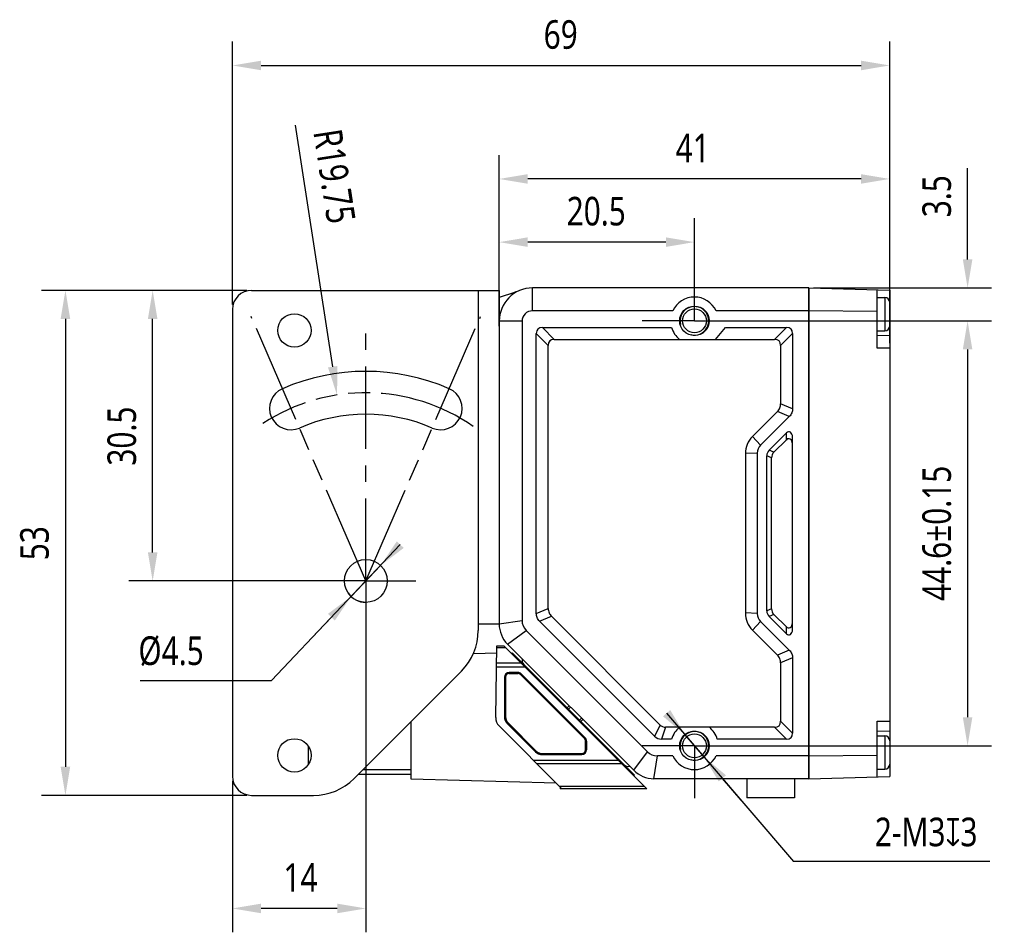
# Model space of a CAD drawing. Header units: millimetres. Extents: x 80 to 382, y 127 to 223.
# Tile 2 of 3: x 143 to 246, y 127 to 223. Entities that reach past the tile are written whole.
import ezdxf

# ---------------------------------------------------------------- set-up
doc = ezdxf.new("R2010")
doc.units = ezdxf.units.MM
doc.header["$LTSCALE"] = 23.1
doc.header["$PDMODE"] = 3
doc.header["$PDSIZE"] = 8
doc.linetypes.add('CENTER', pattern=[0.6, 0.375, -0.075, 0.075, -0.075])
doc.linetypes.add('PHANTOM', pattern=[0.8, 0.45, -0.05, 0.1, -0.05, 0.1, -0.05])
doc.layers.get('0').update_dxf_attribs({"linetype": 'CONTINUOUS'})
doc.layers.get('Defpoints').update_dxf_attribs({"linetype": 'CONTINUOUS'})
for name, color, linetype in [('000-ID2000X_DXF_DIMENSION', 7, 'CONTINUOUS'), ('DE-11-107728_DXF_AXIS', 7, 'CONTINUOUS'), ('DE-11-107728DXF_CONTINUOUS_LINE', 7, 'CONTINUOUS'), ('DE-13-002784DXF_CONTINUOUS_LINE', 7, 'CONTINUOUS'), ('DE-13-002786DXF_CONTINUOUS_LINE', 7, 'CONTINUOUS'), ('DE-13-002801_DXF_AXIS', 7, 'CONTINUOUS'), ('DE-13-002801DXF_CONTINUOUS_LINE', 7, 'CONTINUOUS'), ('DE-13-002819DXF_CONTINUOUS_LINE', 7, 'CONTINUOUS'), ('DE-19-009143DXF_CONTINUOUS_LINE', 7, 'CONTINUOUS'), ('DE-19-012634DXF_CONTINUOUS_LINE', 7, 'CONTINUOUS'), ('DE-1A-000171DXF_CONTINUOUS_LINE', 7, 'CONTINUOUS'), ('DE-1A-000184DXF_CONTINUOUS_LINE', 7, 'CONTINUOUS'), ('DIMS', 7, 'CONTINUOUS'), ('SC-PM2X10B_DXF_CONTINUOUS_LINE', 7, 'CONTINUOUS'), ('TBH32-M2-V2_DXF_CONTINUOUS_LINE', 7, 'CONTINUOUS')]:
    doc.layers.add(name, color=color, linetype=linetype)
doc.styles.get("Standard").update_dxf_attribs({"font": 'Roboto-Regular.ttf', "width": 0.8})
doc.dimstyles.new('DIMSTYLE_1', dxfattribs={"dimtxt": 3, "dimasz": 3, "dimexe": 2.5, "dimexo": 0.5, "dimgap": 0.75, "dimtad": 1, "dimdsep": 46, "dimtxsty": 'STANDARD', "dimblk": '_FILLED', "dimblk1": '_FILLED', "dimblk2": '_FILLED', "dimcen": 0.09, "dimclrt": 3, "dimazin": 2, "dimtp": 0.3, "dimtm": 0.3, "dimtfac": 1, "dimtofl": 0, "dimtmove": 0, "dimatfit": 3, "dimldrblk": '_FILLED', "dimfxl": 1, "dimtolj": 1, "dimarcsym": 0})
doc.dimstyles.new('DIMSTYLE_2', dxfattribs={"dimtxt": 3, "dimasz": 3, "dimexe": 2.5, "dimexo": 0.5, "dimgap": 0.75, "dimtad": 1, "dimdsep": 46, "dimtxsty": 'STANDARD', "dimblk": '_FILLED', "dimblk1": '_FILLED', "dimblk2": '_FILLED', "dimcen": 0.09, "dimclrt": 3, "dimazin": 2, "dimtp": 0.1, "dimtm": 0.1, "dimtfac": 1, "dimtofl": 0, "dimtmove": 0, "dimatfit": 3, "dimldrblk": '_FILLED', "dimfxl": 1, "dimtolj": 1, "dimarcsym": 0})
doc.dimstyles.new('DIMSTYLE_3', dxfattribs={"dimtxt": 3, "dimasz": 3, "dimexe": 2.5, "dimexo": 0.5, "dimgap": 0.75, "dimtad": 1, "dimdsep": 46, "dimtxsty": 'STANDARD', "dimblk": '_FILLED', "dimblk1": '_FILLED', "dimblk2": '_FILLED', "dimcen": 0.09, "dimclrt": 3, "dimazin": 2, "dimtol": 1, "dimtp": 0.15, "dimtm": 0.15, "dimtfac": 1, "dimtofl": 0, "dimtmove": 0, "dimatfit": 3, "dimldrblk": '_FILLED', "dimfxl": 1, "dimtolj": 1, "dimarcsym": 0})
doc.dimstyles.new('DIMSTYLE_4', dxfattribs={"dimtxt": 3, "dimasz": 3, "dimexe": 2.5, "dimexo": 0.5, "dimtad": 1, "dimdsep": 46, "dimtxsty": 'STANDARD', "dimblk": '_FILLED', "dimblk1": '_FILLED', "dimblk2": '_FILLED', "dimcen": 0.09, "dimclrt": 3, "dimazin": 2, "dimtp": 0.1, "dimtm": 0.1, "dimtfac": 1, "dimtmove": 0, "dimatfit": 2, "dimldrblk": '_FILLED', "dimfxl": 1, "dimtolj": 1, "dimarcsym": 0})
doc.dimstyles.new('DIMSTYLE_5', dxfattribs={"dimtxt": 3, "dimasz": 3, "dimexe": 2.5, "dimexo": 0.5, "dimgap": 0.75, "dimtad": 1, "dimdsep": 46, "dimtxsty": 'STANDARD', "dimblk": '_FILLED', "dimblk1": '_FILLED', "dimblk2": '_FILLED', "dimcen": 0.09, "dimclrt": 3, "dimazin": 2, "dimtp": 0.2, "dimtm": 0.2, "dimtfac": 1, "dimtofl": 0, "dimtmove": 0, "dimatfit": 3, "dimldrblk": '_FILLED', "dimfxl": 1, "dimtolj": 1, "dimarcsym": 0})
doc.dimstyles.new('DIMSTYLE_6', dxfattribs={"dimtxt": 3, "dimasz": 3, "dimexe": 2.5, "dimexo": 0.5, "dimgap": 0.75, "dimtad": 1, "dimdsep": 46, "dimtxsty": 'STANDARD', "dimblk": '_FILLED', "dimblk1": '_FILLED', "dimblk2": '_FILLED', "dimcen": 0.09, "dimclrt": 3, "dimazin": 2, "dimtp": 0.2, "dimtm": 0.2, "dimtfac": 1, "dimtofl": 0, "dimtmove": 0, "dimatfit": 3, "dimldrblk": '_FILLED', "dimfxl": 1, "dimtolj": 1, "dimarcsym": 0})

# ---------------------------------------------------------------- blocks, each defined once
blk = doc.blocks.new('_FILLED')
at = {"color": 0, "linetype": 'ByBlock'}
blk.add_solid([(0, 0), (-1, 0.167), (-1, -0.167)], dxfattribs=at)
blk = doc.blocks.new('*D3')
at = {"layer": '000-ID2000X_DXF_DIMENSION', "color": 0, "lineweight": -2}
for p, q in [((242.24, 197.78), (242.24, 207.34)), ((226.06, 194.78), (244.74, 194.78)), ((217.02, 191.33), (244.74, 191.33)), ((242.24, 188.33), (242.24, 185.33))]:
    blk.add_line(p, q, dxfattribs=at)
at = {"layer": 'Defpoints', "color": 0}
for p in [(225.56, 194.78), (242.24, 194.78), (216.52, 191.33)]:
    blk.add_point(p, dxfattribs=at)
at = {"layer": '000-ID2000X_DXF_DIMENSION', "color": 0, "linetype": 'ByBlock', "lineweight": -2, "xscale": 3, "yscale": 3, "zscale": 3}
for p, rotation in [((242.24, 194.78), 270), ((242.24, 191.33), 90)]:
    blk.add_blockref('_FILLED', p, dxfattribs=dict(at, rotation=rotation))
at = {"layer": '000-ID2000X_DXF_DIMENSION', "color": 3, "insert": (237.49, 202.2), "char_height": 3, "attachment_point": 1, "rotation": 90, "line_spacing_factor": 0.9}
blk.add_mtext('\\A1;\\A1;3.5', dxfattribs=at)
blk = doc.blocks.new('*D4')
at = {"layer": '000-ID2000X_DXF_DIMENSION', "color": 0, "lineweight": -2}
for p, q in [((217.33, 191.33), (244.74, 191.33)), ((242.24, 188.33), (242.24, 149.73)), ((216.66, 146.73), (244.74, 146.73))]:
    blk.add_line(p, q, dxfattribs=at)
at = {"layer": 'Defpoints', "color": 0}
for p in [(216.83, 191.33), (216.16, 146.73), (242.24, 146.73)]:
    blk.add_point(p, dxfattribs=at)
at = {"layer": '000-ID2000X_DXF_DIMENSION', "color": 0, "linetype": 'ByBlock', "lineweight": -2, "xscale": 3, "yscale": 3, "zscale": 3}
for p, rotation in [((242.24, 191.33), 90), ((242.24, 146.73), 270)]:
    blk.add_blockref('_FILLED', p, dxfattribs=dict(at, rotation=rotation))
at = {"layer": '000-ID2000X_DXF_DIMENSION', "color": 3, "insert": (237.49, 169.03), "char_height": 3, "attachment_point": 2, "rotation": 90, "line_spacing_factor": 0.9}
blk.add_mtext('\\A1;44.6%%p0.15', dxfattribs=at)
blk = doc.blocks.new('*D8')
at = {"layer": '000-ID2000X_DXF_DIMENSION', "color": 0, "lineweight": -2}
for p, q in [((165.06, 193.03), (165.06, 220.63)), ((234.06, 188.98), (234.06, 220.63)), ((168.06, 218.13), (231.06, 218.13))]:
    blk.add_line(p, q, dxfattribs=at)
at = {"layer": 'Defpoints', "color": 0}
for p in [(234.06, 218.13), (165.06, 192.53), (234.06, 188.48)]:
    blk.add_point(p, dxfattribs=at)
at = {"layer": '000-ID2000X_DXF_DIMENSION', "color": 0, "linetype": 'ByBlock', "lineweight": -2, "xscale": 3, "yscale": 3, "zscale": 3, "rotation": 180}
blk.add_blockref('_FILLED', (165.06, 218.13), dxfattribs=at)
at = {"layer": '000-ID2000X_DXF_DIMENSION', "color": 0, "linetype": 'ByBlock', "lineweight": -2, "xscale": 3, "yscale": 3, "zscale": 3}
blk.add_blockref('_FILLED', (234.06, 218.13), dxfattribs=at)
at = {"layer": '000-ID2000X_DXF_DIMENSION', "color": 3, "insert": (199.52, 222.88), "char_height": 3, "attachment_point": 2, "line_spacing_factor": 0.9}
blk.add_mtext('\\A1;69', dxfattribs=at)
blk = doc.blocks.new('*D9')
at = {"layer": '000-ID2000X_DXF_DIMENSION', "color": 0, "lineweight": -2}
for p, q in [((193.06, 195.03), (193.06, 208.72)), ((234.06, 188.98), (234.06, 208.72)), ((231.06, 206.22), (196.06, 206.22))]:
    blk.add_line(p, q, dxfattribs=at)
at = {"layer": 'Defpoints', "color": 0}
for p in [(193.06, 206.22), (193.06, 194.53), (234.06, 188.48)]:
    blk.add_point(p, dxfattribs=at)
at = {"layer": '000-ID2000X_DXF_DIMENSION', "color": 0, "linetype": 'ByBlock', "lineweight": -2, "xscale": 3, "yscale": 3, "zscale": 3, "rotation": 180}
blk.add_blockref('_FILLED', (193.06, 206.22), dxfattribs=at)
at = {"layer": '000-ID2000X_DXF_DIMENSION', "color": 0, "linetype": 'ByBlock', "lineweight": -2, "xscale": 3, "yscale": 3, "zscale": 3}
blk.add_blockref('_FILLED', (234.06, 206.22), dxfattribs=at)
at = {"layer": '000-ID2000X_DXF_DIMENSION', "color": 3, "insert": (213.38, 210.97), "char_height": 3, "attachment_point": 2, "line_spacing_factor": 0.9}
blk.add_mtext('\\A1;41', dxfattribs=at)
blk = doc.blocks.new('*D11')
at = {"layer": '000-ID2000X_DXF_DIMENSION', "color": 0, "lineweight": -2}
for p, q in [((210.63, 150.15), (223.97, 134.57)), ((214.54, 145.59), (212.59, 147.87)), ((216.49, 143.31), (218.44, 141.03)), ((244.57, 134.57), (223.97, 134.57))]:
    blk.add_line(p, q, dxfattribs=at)
at = {"layer": 'Defpoints', "color": 0}
for p in [(212.59, 147.87), (214.54, 145.59)]:
    blk.add_point(p, dxfattribs=at)
at = {"layer": '000-ID2000X_DXF_DIMENSION', "color": 0, "linetype": 'ByBlock', "lineweight": -2, "xscale": 3, "yscale": 3, "zscale": 3}
for p, rotation in [((212.59, 147.87), 310.5692386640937), ((214.54, 145.59), 130.5692386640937)]:
    blk.add_blockref('_FILLED', p, dxfattribs=dict(at, rotation=rotation))
at = {"layer": '000-ID2000X_DXF_DIMENSION', "color": 3, "insert": (232.5, 139.19), "char_height": 3, "attachment_point": 1, "line_spacing_factor": 0.9}
blk.add_mtext('\\A1;{2-M3{\\fgdt;x}3}', dxfattribs=at)
blk = doc.blocks.new('*D12')
at = {"layer": '000-ID2000X_DXF_DIMENSION', "color": 0, "lineweight": -2}
for p, q in [((193.06, 190.78), (193.06, 202.09)), ((213.56, 196.01), (213.56, 202.09)), ((210.56, 199.59), (196.06, 199.59))]:
    blk.add_line(p, q, dxfattribs=at)
at = {"layer": 'Defpoints', "color": 0}
for p in [(193.06, 199.59), (213.56, 195.51), (193.06, 190.28)]:
    blk.add_point(p, dxfattribs=at)
at = {"layer": '000-ID2000X_DXF_DIMENSION', "color": 0, "linetype": 'ByBlock', "lineweight": -2, "xscale": 3, "yscale": 3, "zscale": 3, "rotation": 180}
blk.add_blockref('_FILLED', (193.06, 199.59), dxfattribs=at)
at = {"layer": '000-ID2000X_DXF_DIMENSION', "color": 0, "linetype": 'ByBlock', "lineweight": -2, "xscale": 3, "yscale": 3, "zscale": 3}
blk.add_blockref('_FILLED', (213.56, 199.59), dxfattribs=at)
at = {"layer": '000-ID2000X_DXF_DIMENSION', "color": 3, "insert": (203.25, 204.34), "char_height": 3, "attachment_point": 2, "line_spacing_factor": 0.9}
blk.add_mtext('\\A1;20.5', dxfattribs=at)
blk = doc.blocks.new('*D13')
at = {"layer": '000-ID2000X_DXF_DIMENSION', "color": 0, "lineweight": -2}
for p, q in [((166.56, 194.53), (145.02, 194.53)), ((147.52, 191.53), (147.52, 144.53)), ((166.56, 141.53), (145.02, 141.53))]:
    blk.add_line(p, q, dxfattribs=at)
at = {"layer": 'Defpoints', "color": 0}
for p in [(167.06, 194.53), (147.52, 141.53), (167.06, 141.53)]:
    blk.add_point(p, dxfattribs=at)
at = {"layer": '000-ID2000X_DXF_DIMENSION', "color": 0, "linetype": 'ByBlock', "lineweight": -2, "xscale": 3, "yscale": 3, "zscale": 3}
for p, rotation in [((147.52, 194.53), 90), ((147.52, 141.53), 270)]:
    blk.add_blockref('_FILLED', p, dxfattribs=dict(at, rotation=rotation))
at = {"layer": '000-ID2000X_DXF_DIMENSION', "color": 3, "insert": (142.77, 167.99), "char_height": 3, "attachment_point": 2, "rotation": 90, "line_spacing_factor": 0.9}
blk.add_mtext('\\A1;53', dxfattribs=at)
blk = doc.blocks.new('*D14')
at = {"layer": '000-ID2000X_DXF_DIMENSION', "color": 0, "lineweight": -2}
blk.add_line((175.58, 186.51), (171.66, 211.85), dxfattribs=at)
at = {"layer": '000-ID2000X_DXF_DIMENSION', "color": 0}
for p, q in [((178.97, 164.03), (179.15, 164.03)), ((179.06, 163.94), (179.06, 164.12))]:
    blk.add_line(p, q, dxfattribs=at)
at = {"layer": 'Defpoints', "color": 0}
for p in [(176.04, 183.55), (179.06, 164.03)]:
    blk.add_point(p, dxfattribs=at)
at = {"layer": '000-ID2000X_DXF_DIMENSION', "color": 0, "linetype": 'ByBlock', "lineweight": -2, "xscale": 3, "yscale": 3, "zscale": 3, "rotation": 278.7975508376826}
blk.add_blockref('_FILLED', (176.04, 183.55), dxfattribs=at)
at = {"layer": '000-ID2000X_DXF_DIMENSION', "color": 3, "insert": (178.02, 201.82), "char_height": 3, "attachment_point": 3, "rotation": 278.7976, "line_spacing_factor": 0.9}
blk.add_mtext('\\A1;R19.75', dxfattribs=at)
blk = doc.blocks.new('*D15')
at = {"layer": '000-ID2000X_DXF_DIMENSION', "color": 0, "lineweight": -2}
for p, q in [((182.68, 167.84), (169.15, 153.59)), ((177.51, 162.4), (180.61, 165.66)), ((175.45, 160.22), (173.38, 158.05)), ((155.37, 153.59), (169.15, 153.59))]:
    blk.add_line(p, q, dxfattribs=at)
at = {"layer": 'Defpoints', "color": 0}
for p in [(180.61, 165.66), (177.51, 162.4)]:
    blk.add_point(p, dxfattribs=at)
at = {"layer": '000-ID2000X_DXF_DIMENSION', "color": 0, "linetype": 'ByBlock', "lineweight": -2, "xscale": 3, "yscale": 3, "zscale": 3}
for p, rotation in [((180.61, 165.66), 226.4803475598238), ((177.51, 162.4), 46.48034755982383)]:
    blk.add_blockref('_FILLED', p, dxfattribs=dict(at, rotation=rotation))
at = {"layer": '000-ID2000X_DXF_DIMENSION', "color": 3, "insert": (162.04, 158.21), "char_height": 3, "attachment_point": 3, "line_spacing_factor": 0.9}
blk.add_mtext('\\A1;%%c4.5', dxfattribs=at)
blk = doc.blocks.new('*D16')
at = {"layer": '000-ID2000X_DXF_DIMENSION', "color": 0, "lineweight": -2}
for p, q in [((179.06, 163.53), (179.06, 127.16)), ((165.06, 143.03), (165.06, 127.16)), ((176.06, 129.66), (168.06, 129.66))]:
    blk.add_line(p, q, dxfattribs=at)
at = {"layer": 'Defpoints', "color": 0}
for p in [(179.06, 164.03), (165.06, 143.53), (165.06, 129.66)]:
    blk.add_point(p, dxfattribs=at)
at = {"layer": '000-ID2000X_DXF_DIMENSION', "color": 0, "linetype": 'ByBlock', "lineweight": -2, "xscale": 3, "yscale": 3, "zscale": 3, "rotation": 180}
blk.add_blockref('_FILLED', (165.06, 129.66), dxfattribs=at)
at = {"layer": '000-ID2000X_DXF_DIMENSION', "color": 0, "linetype": 'ByBlock', "lineweight": -2, "xscale": 3, "yscale": 3, "zscale": 3}
blk.add_blockref('_FILLED', (179.06, 129.66), dxfattribs=at)
at = {"layer": '000-ID2000X_DXF_DIMENSION', "color": 3, "insert": (172.2, 134.41), "char_height": 3, "attachment_point": 2, "line_spacing_factor": 0.9}
blk.add_mtext('\\A1;14', dxfattribs=at)
blk = doc.blocks.new('*D17')
at = {"layer": '000-ID2000X_DXF_DIMENSION', "color": 0, "lineweight": -2}
for p, q in [((166.56, 194.53), (154.18, 194.53)), ((156.68, 167.03), (156.68, 191.53)), ((178.56, 164.03), (154.18, 164.03))]:
    blk.add_line(p, q, dxfattribs=at)
at = {"layer": 'Defpoints', "color": 0}
for p in [(156.68, 194.53), (167.06, 194.53), (179.06, 164.03)]:
    blk.add_point(p, dxfattribs=at)
at = {"layer": '000-ID2000X_DXF_DIMENSION', "color": 0, "linetype": 'ByBlock', "lineweight": -2, "xscale": 3, "yscale": 3, "zscale": 3}
for p, rotation in [((156.68, 194.53), 90), ((156.68, 164.03), 270)]:
    blk.add_blockref('_FILLED', p, dxfattribs=dict(at, rotation=rotation))
at = {"layer": '000-ID2000X_DXF_DIMENSION', "color": 3, "insert": (151.93, 179.23), "char_height": 3, "attachment_point": 2, "rotation": 90, "line_spacing_factor": 0.9}
blk.add_mtext('\\A1;30.5', dxfattribs=at)

msp = doc.modelspace()

# ---------------------------------------------------------------- linework, layer by layer
at = {"color": 7, "linetype": 'PHANTOM'}
for q in [(167.015, 191.789), (191.102, 191.775)]:
    msp.add_line((179.061, 164.028), q, dxfattribs=at)
msp.add_arc((179.061, 164.028), 19.75, 55.15778, 123.14813, dxfattribs=at)
at = {"layer": 'DE-11-107728_DXF_AXIS', "color": 1, "linetype": 'CENTER'}
for q in [(179.061, 190.41), (173.811, 164.028), (179.061, 158.778), (184.311, 164.028)]:
    msp.add_line((179.061, 164.028), q, dxfattribs=at)
at = {"layer": 'DE-11-107728DXF_CONTINUOUS_LINE', "color": 7}
for p, q in [((167.061, 194.528), (193.061, 194.528)), ((193.061, 194.528), (193.061, 159.528)), ((165.061, 192.528), (165.061, 143.528)), ((190.861, 159.528), (190.861, 158.814)), ((190.861, 159.528), (193.061, 159.528)), ((177.819, 143.286), (189.104, 154.571)), ((167.061, 141.528), (173.576, 141.528))]:
    msp.add_line(p, q, dxfattribs=at)
at = {"layer": 'DE-11-107728DXF_CONTINUOUS_LINE', "color": 4}
msp.add_line((190.861, 194.528), (190.861, 159.528), dxfattribs=at)
at = {"layer": 'DE-11-107728DXF_CONTINUOUS_LINE', "color": 7}
for centre, radius in [((171.561, 190.328), 1.75), ((179.061, 164.028), 2.25), ((171.561, 145.728), 1.75)]:
    msp.add_circle(centre, radius, dxfattribs=at)
for centre, radius, start, end in [((167.061, 192.528), 2, 90, 180), ((179.061, 164.028), 22, 66.54157, 113.45843), ((171.199, 182.146), 2.25, 113.45843, 293.45843), ((186.924, 182.146), 2.25, 246.54157, 66.54157), ((179.061, 164.028), 17.5, 66.54157, 113.45843), ((184.861, 158.814), 6, 315, 360), ((167.061, 143.528), 2, 180, 270), ((173.576, 147.528), 6, 270, 315)]:
    msp.add_arc(centre, radius, start, end, dxfattribs=at)
at = {"layer": 'DE-13-002784DXF_CONTINUOUS_LINE', "color": 7}
for p, q in [((192.694, 149.689), (192.825, 157.219)), ((192.825, 157.219), (193.555, 157.219)), ((193.555, 157.219), (208.555, 142.219)), ((192.812, 156.454), (190.35, 156.39)), ((195.017, 154.428), (194.125, 154.428)), ((195.017, 154.419), (194.125, 154.419)), ((202.079, 147.564), (195.37, 154.273)), ((202.085, 147.571), (195.377, 154.279)), ((193.616, 153.919), (193.616, 149.785)), ((193.625, 153.919), (193.625, 149.785)), ((183.825, 143.219), (183.825, 149.292)), ((193.912, 149.071), (196.878, 146.105)), ((193.918, 149.078), (196.884, 146.112)), ((199.646, 142.219), (193.045, 148.82)), ((202.225, 146.319), (202.225, 147.21)), ((202.234, 147.21), (202.234, 146.319)), ((197.591, 145.819), (201.725, 145.819)), ((197.591, 145.81), (201.725, 145.81)), ((183.825, 143.719), (178.252, 143.719)), ((199.044, 142.82), (183.825, 143.219)), ((208.555, 142.219), (199.646, 142.219))]:
    msp.add_line(p, q, dxfattribs=at)
at = {"layer": 'DE-13-002784DXF_CONTINUOUS_LINE', "color": 4}
for p, q in [((192.822, 157.043), (193.731, 157.043)), ((195.379, 155.395), (192.793, 155.395)), ((195.804, 154.97), (192.786, 154.97)), ((194.125, 154.428), (194.125, 154.419)), ((195.017, 154.428), (195.017, 154.419)), ((195.377, 154.279), (195.37, 154.273)), ((193.616, 153.919), (193.625, 153.919)), ((193.616, 149.785), (193.625, 149.785)), ((193.912, 149.071), (193.918, 149.078)), ((202.085, 147.571), (202.079, 147.564)), ((202.234, 147.21), (202.225, 147.21)), ((196.878, 146.105), (196.884, 146.112)), ((197.591, 145.81), (197.591, 145.819)), ((201.725, 145.819), (201.725, 145.81)), ((202.225, 146.319), (202.234, 146.319)), ((196.653, 145.211), (205.563, 145.211)), ((197.002, 144.863), (205.912, 144.863)), ((183.825, 144.219), (178.752, 144.219)), ((208.304, 142.47), (199.394, 142.47))]:
    msp.add_line(p, q, dxfattribs=at)
at = {"layer": 'DE-13-002784DXF_CONTINUOUS_LINE', "color": 7}
for centre, radius, start, end in [((194.125, 153.919), 0.509, 90, 180), ((194.125, 153.919), 0.5, 90, 180), ((195.017, 153.919), 0.509, 45, 90), ((195.017, 153.919), 0.5, 45, 90), ((193.894, 149.668), 1.2, 179, 225), ((194.625, 149.785), 1.009, 180, 225), ((194.625, 149.785), 1, 180, 225), ((201.725, 147.21), 0.5, 0, 45), ((201.725, 147.21), 0.509, 0, 45), ((197.591, 146.819), 1.009, 225, 270), ((197.591, 146.819), 1, 225, 270), ((201.725, 146.319), 0.509, 270, 360), ((201.725, 146.319), 0.5, 270, 360)]:
    msp.add_arc(centre, radius, start, end, dxfattribs=at)
at = {"layer": 'DE-13-002786DXF_CONTINUOUS_LINE', "color": 7}
for p, q in [((194.363, 156.411), (194.432, 156.484)), ((194.432, 156.484), (207.266, 143.65)), ((207.195, 143.579), (207.266, 143.65))]:
    msp.add_line(p, q, dxfattribs=at)
at = {"layer": 'DE-13-002786DXF_CONTINUOUS_LINE', "color": 4}
for p, q in [((194.468, 156.307), (194.536, 156.379)), ((195.863, 154.911), (195.933, 154.982)), ((196.006, 154.768), (196.076, 154.84)), ((205.309, 145.465), (205.376, 145.539)), ((205.422, 145.352), (205.489, 145.427)), ((207.059, 143.715), (207.13, 143.785))]:
    msp.add_line(p, q, dxfattribs=at)
at = {"layer": 'DE-13-002801_DXF_AXIS', "color": 1, "linetype": 'CENTER'}
for p, q in [((213.561, 191.328), (213.561, 196.828)), ((213.561, 191.328), (208.061, 191.328)), ((213.561, 191.328), (219.061, 191.328)), ((213.561, 146.728), (208.061, 146.728)), ((213.561, 146.728), (213.561, 141.228)), ((213.561, 146.728), (219.061, 146.728))]:
    msp.add_line(p, q, dxfattribs=at)
at = {"layer": 'DE-13-002801DXF_CONTINUOUS_LINE', "color": 4}
for p, q in [((196.561, 192.378), (196.561, 194.778)), ((195.461, 191.278), (193.061, 191.278)), ((198.843, 189.378), (197.593, 190.628)), ((221.98, 189.378), (223.23, 190.628)), ((198.211, 188.747), (196.961, 189.997)), ((222.611, 188.747), (223.861, 189.997)), ((223.861, 182.105), (222.611, 182.623)), ((223.524, 181.291), (222.274, 181.809)), ((220.507, 178.274), (219.659, 179.193)), ((223.211, 178.857), (223.225, 179.578)), ((223.847, 178.432), (223.861, 179.153)), ((220.161, 177.44), (218.911, 177.389)), ((221.661, 176.956), (221.161, 177.163)), ((221.91, 177.555), (221.41, 177.763)), ((196.961, 160.621), (198.211, 161.138)), ((197.299, 159.807), (198.549, 160.324)), ((220.161, 160.617), (218.911, 160.667)), ((221.661, 161.101), (221.161, 160.894)), ((221.91, 160.501), (221.41, 160.294)), ((193.061, 159.521), (195.461, 159.885)), ((220.507, 159.783), (219.659, 158.863)), ((223.225, 158.479), (223.211, 159.2)), ((223.861, 158.903), (223.847, 159.625)), ((193.94, 157.4), (195.895, 158.839)), ((223.524, 156.766), (222.274, 156.248)), ((223.861, 155.951), (222.611, 155.434)), ((209.962, 148.911), (209.37, 147.736)), ((222.611, 149.31), (223.861, 148.06)), ((210.524, 148.678), (210.111, 147.428)), ((221.98, 148.678), (223.23, 147.428)), ((207.183, 144.157), (208.622, 146.112)), ((209.304, 143.278), (209.668, 145.678))]:
    msp.add_line(p, q, dxfattribs=at)
at = {"layer": 'DE-13-002801DXF_CONTINUOUS_LINE', "color": 7}
for p, q in [((225.561, 194.778), (196.561, 194.778)), ((225.561, 194.778), (225.561, 143.278)), ((211.293, 192.378), (196.561, 192.378)), ((225.561, 192.378), (215.83, 192.378)), ((195.461, 191.278), (195.461, 159.885)), ((197.593, 190.628), (211.161, 190.628)), ((215.768, 189.378), (216.829, 190.628)), ((216.829, 190.628), (223.23, 190.628)), ((196.961, 160.621), (196.961, 189.997)), ((198.843, 189.378), (215.768, 189.378)), ((215.768, 189.378), (221.98, 189.378)), ((223.861, 189.997), (223.861, 182.105)), ((198.211, 161.138), (198.211, 188.747)), ((222.611, 188.747), (222.611, 182.623)), ((222.274, 181.809), (219.659, 179.193)), ((223.524, 181.291), (220.507, 178.274)), ((221.41, 177.763), (223.225, 179.578)), ((221.91, 177.555), (223.211, 178.857)), ((223.861, 158.903), (223.861, 179.153)), ((223.847, 159.625), (223.847, 178.432)), ((218.911, 177.389), (218.911, 160.667)), ((220.161, 177.44), (220.161, 160.617)), ((221.161, 160.894), (221.161, 177.163)), ((221.661, 161.101), (221.661, 176.956)), ((209.962, 148.911), (198.549, 160.324)), ((223.225, 158.479), (221.41, 160.294)), ((223.211, 159.2), (221.91, 160.501)), ((209.37, 147.736), (197.299, 159.807)), ((220.507, 159.783), (223.524, 156.766)), ((208.622, 146.112), (195.895, 158.839)), ((219.659, 158.863), (222.274, 156.248)), ((207.183, 144.157), (193.94, 157.4)), ((222.611, 155.434), (222.611, 149.31)), ((223.861, 155.951), (223.861, 148.06)), ((211.997, 148.678), (210.524, 148.678)), ((221.98, 148.678), (211.892, 148.678)), ((211.161, 147.428), (210.111, 147.428)), ((223.23, 147.428), (215.961, 147.428)), ((211.293, 145.678), (209.668, 145.678)), ((225.561, 145.678), (215.83, 145.678)), ((225.561, 143.278), (209.304, 143.278)), ((219.061, 143.278), (219.061, 141.278)), ((224.061, 143.278), (224.061, 141.278)), ((224.061, 141.278), (219.061, 141.278))]:
    msp.add_line(p, q, dxfattribs=at)
msp.add_lwpolyline([(195.09, 194.454), (194.807, 194.36), (194.757, 194.343), (194.706, 194.326), (194.655, 194.309), (193.061, 193.778)], dxfattribs=at)
for centre, radius in [((213.561, 191.328), 1.55), ((213.561, 191.328), 1.25), ((213.561, 146.728), 1.55), ((213.561, 146.728), 1.25)]:
    msp.add_circle(centre, radius, dxfattribs=at)
for centre, radius, start, end in [((196.561, 191.278), 3.5, 90, 180), ((213.561, 191.328), 2.5, 24.83459, 155.16541), ((196.561, 191.278), 1.1, 90, 180), ((213.561, 191.328), 2.5, 196.2602, 231.26058), ((196.061, 159.521), 3, 180, 225), ((213.561, 146.728), 2.5, 128.73942, 163.7398), ((213.561, 146.728), 2.5, 16.2602, 51.26058), ((213.561, 146.728), 2.5, 204.83459, 335.16541), ((209.304, 146.278), 3, 225, 270)]:
    msp.add_arc(centre, radius, start, end, dxfattribs=at)
at = {"layer": 'DE-13-002801DXF_CONTINUOUS_LINE', "color": 4}
for centre in [(213.561, 191.328), (213.561, 146.728)]:
    msp.add_arc(centre, 1.5, 255, 195, dxfattribs=at)
at = {"layer": 'DE-13-002801DXF_CONTINUOUS_LINE', "color": 7}
for centre, major_axis, ratio, start_param, end_param in [((201.539, 186.051), (4.417, -4.417), 0.2721655, 2.8758635, 3.4073218), ((219.284, 186.051), (4.417, 4.417), 0.2721655, -0.2657291, 0.2657291), ((202.789, 184.801), (-4.417, 4.417), 0.2721655, -0.2657291, 0.2657291), ((218.034, 184.801), (4.417, 4.417), 0.2721655, -0.2657291, 0.2657291), ((221.483, 177.381), (2.378, -0.985), 0.9952439, 2.7505763, 3.532609), ((223.447, 178.426), (0.01, 0.538), 0.7427371, -1.5447288, 0.6574785), ((223.461, 179.147), (0.01, 0.538), 0.7427371, -1.5447288, 0.6574785), ((221.351, 177.436), (-1.1, 0.456), 0.9952439, -0.3910164, 0.3910164), ((222.341, 177.026), (1.115, -0.462), 0.828274, 2.8110938, 3.4720915), ((222.841, 176.819), (-1.115, 0.462), 0.828274, -0.3304988, 0.3304988), ((221.483, 160.676), (2.378, 0.985), 0.9952439, 2.7505763, 3.532609), ((221.351, 160.621), (-1.1, -0.456), 0.9952439, -0.3910164, 0.3910164), ((222.341, 161.031), (1.115, 0.462), 0.828274, 2.8110938, 3.4720915), ((222.841, 161.238), (-1.115, -0.462), 0.828274, -0.3304988, 0.3304988), ((197.099, 159.951), (1.525, 0.632), 0.9427314, 2.7693095, 3.5138758), ((223.447, 159.631), (-0.01, 0.538), 0.7427371, 2.4841142, 4.6863214), ((223.461, 158.91), (-0.01, 0.538), 0.7427371, -3.7990712, -1.5968639), ((210.924, 150.44), (-0.705, -1.702), 0.6426099, -0.2601459, 0.2601459), ((218.034, 153.256), (4.417, -4.417), 0.2721655, -0.2657291, 0.2657291), ((219.284, 152.006), (4.417, -4.417), 0.2721655, -0.2657291, 0.2657291), ((210.639, 149.75), (0.929, 2.244), 0.6426099, -3.4017385, -2.8814468), ((209.734, 147.316), (0.632, 1.525), 0.9427314, 2.7693095, 3.5138758)]:
    msp.add_ellipse(centre, major_axis=major_axis, ratio=ratio, start_param=start_param, end_param=end_param, dxfattribs=at)
for points, knots in [([(222.274, 181.809), (222.327, 181.862), (222.425, 181.978), (222.534, 182.178), (222.598, 182.397), (222.611, 182.548), (222.611, 182.623)], [0, 0, 0, 0, 0.24991, 0.4999709, 0.7500481, 1, 1, 1, 1]), ([(223.861, 182.105), (223.861, 182.03), (223.848, 181.879), (223.784, 181.66), (223.675, 181.46), (223.577, 181.344), (223.524, 181.291)], [0, 0, 0, 0, 0.2499142, 0.4999762, 0.7500515, 1, 1, 1, 1]), ([(197.299, 159.807), (197.245, 159.86), (197.148, 159.976), (197.039, 160.176), (196.974, 160.394), (196.961, 160.545), (196.961, 160.621)], [0, 0, 0, 0, 0.2499142, 0.4999762, 0.7500515, 1, 1, 1, 1]), ([(198.211, 161.138), (198.211, 161.063), (198.224, 160.912), (198.289, 160.694), (198.398, 160.494), (198.495, 160.378), (198.549, 160.324)], [0, 0, 0, 0, 0.24991, 0.4999709, 0.7500481, 1, 1, 1, 1]), ([(222.611, 155.434), (222.611, 155.509), (222.598, 155.66), (222.534, 155.879), (222.425, 156.079), (222.327, 156.195), (222.274, 156.248)], [0, 0, 0, 0, 0.24991, 0.4999709, 0.7500481, 1, 1, 1, 1]), ([(223.524, 156.766), (223.577, 156.712), (223.675, 156.596), (223.784, 156.396), (223.848, 156.178), (223.861, 156.027), (223.861, 155.951)], [0, 0, 0, 0, 0.2499142, 0.4999762, 0.7500515, 1, 1, 1, 1])]:
    msp.add_open_spline(points, degree=3, knots=knots, dxfattribs=at)
at = {"layer": 'DE-13-002819DXF_CONTINUOUS_LINE', "color": 7}
for p, q in [((225.561, 143.278), (225.561, 194.778)), ((225.561, 194.778), (234.061, 194.556)), ((232.761, 188.478), (232.761, 194.59)), ((234.061, 194.556), (234.061, 193.278)), ((232.761, 192.324), (225.561, 192.378)), ((234.061, 190.779), (234.061, 147.278)), ((234.061, 189.756), (232.761, 189.79)), ((232.761, 143.467), (232.761, 149.328)), ((232.761, 148.267), (234.061, 148.301)), ((225.561, 145.678), (232.761, 145.732)), ((234.061, 144.779), (234.061, 143.501)), ((225.561, 143.278), (234.061, 143.501))]:
    msp.add_line(p, q, dxfattribs=at)
at = {"layer": 'DE-13-002819DXF_CONTINUOUS_LINE', "color": 4}
for p, q in [((233.994, 193.528), (234.061, 193.528)), ((234.061, 188.478), (232.761, 188.478)), ((232.761, 149.328), (234.061, 149.328)), ((233.994, 144.528), (234.061, 144.528))]:
    msp.add_line(p, q, dxfattribs=at)
at = {"layer": 'DE-19-009143DXF_CONTINUOUS_LINE', "color": 7}
for centre, start, end in [((196.071, 155.693), 165, 225), ((206.607, 145.157), 225, 285)]:
    msp.add_arc(centre, 0.6, start, end, dxfattribs=at)
at = {"layer": 'DE-19-012634DXF_CONTINUOUS_LINE', "color": 7}
msp.add_line((173.025, 144.77), (173.025, 146.687), dxfattribs=at)
at = {"layer": 'DE-1A-000171DXF_CONTINUOUS_LINE', "color": 7}
for p, q in [((194.125, 154.319), (195.017, 154.319)), ((202.008, 147.493), (195.3, 154.202)), ((193.725, 153.919), (193.725, 149.785)), ((193.989, 149.149), (196.955, 146.183)), ((202.125, 146.319), (202.125, 147.21)), ((197.591, 145.919), (201.725, 145.919))]:
    msp.add_line(p, q, dxfattribs=at)
for centre, radius, start, end in [((194.125, 153.919), 0.4, 90, 180), ((195.017, 153.919), 0.4, 45, 90), ((194.625, 149.785), 0.9, 180, 225), ((201.725, 147.21), 0.4, 0, 45), ((197.591, 146.819), 0.9, 225, 270), ((201.725, 146.319), 0.4, 270, 360)]:
    msp.add_arc(centre, radius, start, end, dxfattribs=at)
at = {"layer": 'DE-1A-000184DXF_CONTINUOUS_LINE', "color": 7}
for p in [(199.472, 142.392), (199.646, 142.219)]:
    msp.add_line(p, (199.472, 142.219), dxfattribs=at)
at = {"layer": 'DIMS', "color": 4}
for centre, radius, start, end in [((179.061, 164.028), 2.25, 213.95154, 270), ((213.561, 146.728), 1.5, 90, 149.00419)]:
    msp.add_arc(centre, radius, start, end, dxfattribs=at)
at = {"layer": 'SC-PM2X10B_DXF_CONTINUOUS_LINE', "color": 7}
for p, q in [((232.761, 193.778), (233.561, 193.778)), ((234.06, 193.278), (234.061, 193.278)), ((234.06, 192.328), (234.061, 192.328)), ((234.061, 193.242), (234.061, 192.328)), ((234.061, 191.728), (234.06, 191.728)), ((234.061, 191.728), (234.061, 190.815)), ((232.761, 190.278), (233.561, 190.278)), ((234.061, 190.778), (234.06, 190.779)), ((232.761, 147.778), (233.561, 147.778)), ((234.06, 147.278), (234.061, 147.278)), ((234.061, 147.242), (234.061, 146.328)), ((234.06, 146.328), (234.061, 146.328)), ((234.061, 145.728), (234.06, 145.728)), ((234.061, 144.778), (234.06, 144.779)), ((234.061, 145.728), (234.061, 144.815)), ((232.761, 144.278), (233.561, 144.278))]:
    msp.add_line(p, q, dxfattribs=at)
at = {"layer": 'SC-PM2X10B_DXF_CONTINUOUS_LINE', "color": 4}
for p, q in [((233.561, 193.778), (233.561, 190.278)), ((233.561, 147.778), (233.561, 144.278))]:
    msp.add_line(p, q, dxfattribs=at)
at = {"layer": 'SC-PM2X10B_DXF_CONTINUOUS_LINE', "color": 7}
for centre, radius, start, end in [((233.561, 193.278), 0.5, 0, 90), ((233.532, 193.242), 0.529, 359.99885, 3.93269), ((233.561, 190.778), 0.5, 270, 360), ((233.532, 190.815), 0.529, 356.06731, 0.00115), ((233.561, 147.278), 0.5, 0, 90), ((233.532, 147.242), 0.529, 359.99885, 3.93269), ((233.561, 144.778), 0.5, 270, 360), ((233.532, 144.815), 0.529, 356.06731, 0.00115)]:
    msp.add_arc(centre, radius, start, end, dxfattribs=at)
for points in [[(234.06, 192.328), (234.062, 192.228), (234.061, 192.028), (234.062, 191.828), (234.06, 191.728)], [(234.06, 146.328), (234.062, 146.228), (234.061, 146.028), (234.062, 145.828), (234.06, 145.728)]]:
    msp.add_open_spline(points, degree=3, dxfattribs=at)
at = {"layer": 'TBH32-M2-V2_DXF_CONTINUOUS_LINE', "color": 7}
for p, q in [((200.423, 150.916), (200.211, 150.704)), ((201.838, 149.502), (201.625, 149.29))]:
    msp.add_line(p, q, dxfattribs=at)
at = {"layer": 'TBH32-M2-V2_DXF_CONTINUOUS_LINE', "color": 4}
for p, q in [((200.353, 150.563), (200.565, 150.775)), ((201.484, 149.432), (201.696, 149.644))]:
    msp.add_line(p, q, dxfattribs=at)

# ---------------------------------------------------------------- dimensions: what is measured, and where the dimension line sits
at = {"layer": '000-ID2000X_DXF_DIMENSION', "color": 4}
dim = msp.add_linear_dim(base=(234.061, 218.129), p1=(165.061, 192.528), p2=(234.061, 188.478), dimstyle='DIMSTYLE_1', dxfattribs=at)
dim.commit()
dim.dimension.update_dxf_attribs({"geometry": '*D8', "text_midpoint": (199.517, 218.129), "dimtype": 160})
dim = msp.add_radius_dim(center=(179.061, 164.028), mpoint=(176.041, 183.546), text='R<>', dimstyle='DIMSTYLE_6', override={"dimpost": '<>'}, dxfattribs=at)
dim.commit()
dim.dimension.update_dxf_attribs({"geometry": '*D14', "text_midpoint": (172.55, 206.103), "dimtype": 164})
for base, p1, p2, angle, dimstyle, picture, middle in [((193.061, 206.222), (234.061, 188.478), (193.061, 194.528), 180, 'DIMSTYLE_1', '*D9', (213.383, 206.222)), ((193.061, 199.591), (213.561, 195.508), (193.061, 190.278), 180, 'DIMSTYLE_5', '*D12', (203.25, 199.591)), ((147.522, 141.528), (167.061, 194.528), (167.061, 141.528), 270, 'DIMSTYLE_1', '*D13', (147.522, 167.99)), ((156.682, 194.528), (179.061, 164.028), (167.061, 194.528), 90, 'DIMSTYLE_1', '*D17', (156.682, 179.234)), ((242.239, 146.728), (216.832, 191.328), (216.155, 146.728), 270, 'DIMSTYLE_3', '*D4', (242.239, 169.028)), ((165.061, 129.657), (179.061, 164.028), (165.061, 143.528), 180, 'DIMSTYLE_5', '*D16', (172.205, 129.657))]:
    dim = msp.add_linear_dim(base=base, p1=p1, p2=p2, angle=angle, dimstyle=dimstyle, dxfattribs=at)
    dim.commit()
    dim.dimension.update_dxf_attribs({"geometry": picture, "text_midpoint": middle, "dimtype": 160})
dim = msp.add_linear_dim(base=(242.239, 194.778), p1=(216.523, 191.328), p2=(225.561, 194.778), angle=90, text='\\A1;3.5', dimstyle='DIMSTYLE_2', override={"dimtxsty": 'STANDARD'}, dxfattribs=at)
dim.commit()
dim.dimension.update_dxf_attribs({"geometry": '*D3', "text_midpoint": (242.239, 204.391), "dimtype": 160})
for p1, p2, text, picture, middle in [((177.512, 162.397), (180.611, 165.66), '%%c<>', '*D15', (158.707, 153.589)), ((214.537, 145.589), (212.586, 147.868), '{2-M<>{\\fgdt;x}3}', '*D11', (238.534, 134.566))]:
    dim = msp.add_diameter_dim_2p(p1=p1, p2=p2, text=text, dimstyle='DIMSTYLE_4', override={"dimtih": 1, "dimtoh": 1, "dimpost": '<>'}, dxfattribs=at)
    dim.commit()
    dim.dimension.update_dxf_attribs({"geometry": picture, "text_midpoint": middle, "dimtype": 163})

doc.saveas('drawing.dxf')
